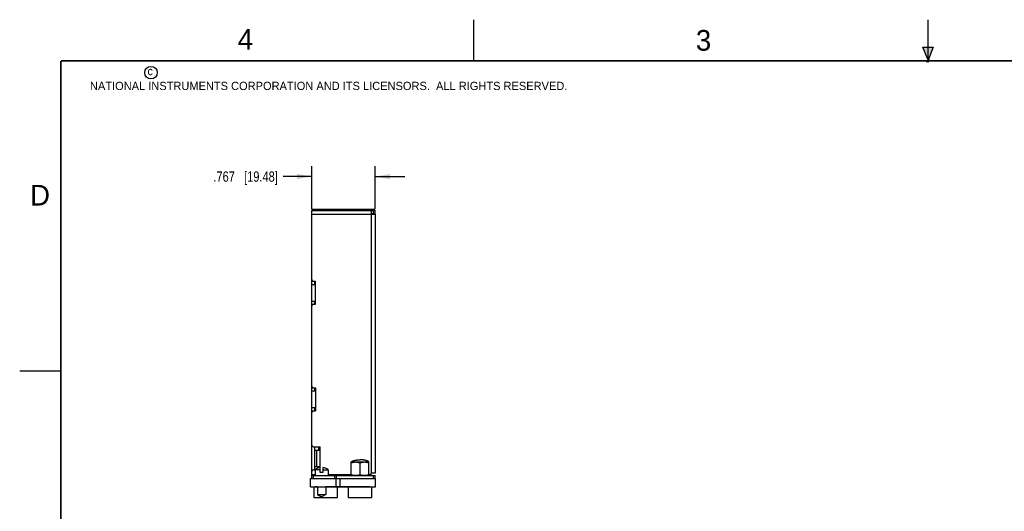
# Model space of a CAD drawing. Header units: inches. Extents: x 0 to 22, y 0 to 17.
# Tile 7 of 15: x 0 to 11.9, y 11 to 17. Entities that reach past the tile are written whole.
import ezdxf

# ---------------------------------------------------------------- set-up
doc = ezdxf.new("R2010")
doc.units = ezdxf.units.IN
doc.header["$LTSCALE"] = 1.21
doc.header["$MEASUREMENT"] = 0
doc.layers.get('0').update_dxf_attribs({"linetype": 'CONTINUOUS'})
doc.layers.add('DIMENSIONS', color=7, linetype='CONTINUOUS')
doc.styles.get("Standard").update_dxf_attribs({"font": 'txt', "width": 0.8})
doc.styles.add('TEXTSTYLE_2', font='txt')
doc.dimstyles.new('DIMSTYLE_1', dxfattribs={"dimtxt": 0.125, "dimasz": 0.18, "dimexe": 0.18, "dimexo": 0.0625, "dimgap": 0.09, "dimtad": 0, "dimtih": 1, "dimtoh": 1, "dimdec": 3, "dimzin": 4, "dimdsep": 46, "dimtxsty": 'STANDARD', "dimblk": '_FILLED', "dimblk1": '_FILLED', "dimblk2": '_FILLED', "dimcen": 0.09, "dimadec": 0, "dimazin": 0, "dimtp": 0.01, "dimtm": 0.01, "dimtfac": 1, "dimtdec": 3, "dimtofl": 0, "dimtmove": 0, "dimatfit": 3, "dimldrblk": '_FILLED', "dimfxl": 1, "dimtolj": 1, "dimtzin": 4, "dimarcsym": 0})

# ---------------------------------------------------------------- blocks, each defined once
blk = doc.blocks.new('_FILLED')
at = {"color": 0, "linetype": 'BYBLOCK'}
blk.add_solid([(0, 0), (-1, 0.174), (-1, -0.174)], dxfattribs=at)
blk = doc.blocks.new('*D0')
at = {"layer": 'DIMENSIONS', "color": 2, "linetype": 'CONTINUOUS'}
for p, q in [((3.537, 14.706), (3.537, 15.226)), ((4.304, 14.706), (4.304, 15.226)), ((3.537, 15.101), (3.189, 15.101)), ((4.304, 15.101), (4.664, 15.101))]:
    blk.add_line(p, q, dxfattribs=at)
at = {"layer": 'DIMENSIONS', "color": 2, "linetype": 'CONTINUOUS', "xscale": 0.18, "yscale": 0.18, "zscale": 0.18}
blk.add_blockref('_FILLED', (3.537, 15.101), dxfattribs=at)
at = {"layer": 'DIMENSIONS', "color": 2, "linetype": 'CONTINUOUS', "xscale": 0.18, "yscale": 0.18, "zscale": 0.18, "rotation": 180}
blk.add_blockref('_FILLED', (4.304, 15.101), dxfattribs=at)
at = {"layer": 'DIMENSIONS', "color": 2, "linetype": 'CONTINUOUS', "insert": (3.126, 15.163), "char_height": 0.125, "width": 1.225, "attachment_point": 3, "line_spacing_factor": 0.9}
blk.add_mtext('.767{\\Ftxt.shx;\\W1.000000;\\H0.125000; }[19.48]', dxfattribs=at)

msp = doc.modelspace()

# ---------------------------------------------------------------- hatches: boundary and pattern name
at = {"linetype": 'CONTINUOUS'}
msp.add_hatch(color=2, dxfattribs=at).paths.add_polyline_path([(11, 16.51), (10.9375, 16.6663), (11.0625, 16.6663)])

# ---------------------------------------------------------------- linework, layer by layer
at = {"color": 2, "linetype": 'CONTINUOUS'}
for p, q in [((5.5, 16.5), (5.5, 17)), ((11, 16.485), (11, 17)), ((11, 16.51), (10.9375, 16.6663)), ((10.9375, 16.6663), (11.0625, 16.6663)), ((11.0625, 16.6663), (11, 16.51)), ((11.015, 16.515), (10.985, 16.485)), ((10.985, 16.485), (11, 16.515)), ((11, 16.485), (11.015, 16.515)), ((0, 12.75), (0.5, 12.75))]:
    msp.add_line(p, q, dxfattribs=at)
at = {"color": 7, "linetype": 'CONTINUOUS'}
for p, q in [((3.5372, 11.8299), (3.5372, 14.6899)), ((3.5372, 14.6899), (4.3042, 14.6899)), ((3.5472, 14.6899), (3.5472, 14.7049)), ((3.5472, 14.7049), (4.2942, 14.7049)), ((4.2582, 11.5099), (4.2582, 14.6899)), ((4.2792, 14.7049), (4.2792, 14.6899)), ((4.2842, 14.6539), (4.2842, 14.6899)), ((4.2942, 14.7049), (4.2942, 14.6899)), ((4.3042, 14.6539), (4.3042, 14.6899)), ((3.5372, 14.6439), (4.3042, 14.6439)), ((4.2582, 14.6539), (4.3042, 14.6539)), ((4.3042, 14.6439), (4.3042, 11.5099)), ((3.5382, 13.7939), (3.5382, 13.8477)), ((3.5382, 13.8339), (3.5832, 13.8339)), ((3.5742, 13.7939), (3.5742, 13.8339)), ((3.5832, 13.5539), (3.5832, 13.8339)), ((3.5372, 13.7939), (3.5832, 13.7939)), ((3.5372, 13.5939), (3.5832, 13.5939)), ((3.5382, 13.5401), (3.5382, 13.5939)), ((3.5742, 13.5539), (3.5742, 13.5939)), ((3.5382, 13.5539), (3.5832, 13.5539)), ((3.5382, 12.5039), (3.5382, 12.5577)), ((3.5382, 12.5439), (3.5832, 12.5439)), ((3.5742, 12.5039), (3.5742, 12.5439)), ((3.5832, 12.5439), (3.5832, 12.2639)), ((3.5832, 12.5039), (3.5372, 12.5039)), ((3.5372, 12.3039), (3.5832, 12.3039)), ((3.5382, 12.2501), (3.5382, 12.3039)), ((3.5742, 12.2639), (3.5742, 12.3039)), ((3.5382, 12.2639), (3.5832, 12.2639)), ((3.5372, 11.8299), (3.5382, 11.8299)), ((3.5382, 11.5361), (3.5382, 11.8437)), ((3.5572, 11.8299), (3.6392, 11.8299)), ((3.5742, 11.5499), (3.5742, 11.8299)), ((3.6202, 11.8299), (3.6202, 11.7899)), ((3.6392, 11.5771), (3.6392, 11.8299)), ((3.5742, 11.7899), (3.6392, 11.7899)), ((3.5932, 11.7899), (3.5932, 11.5899)), ((3.5742, 11.5899), (3.6392, 11.5899)), ((3.6129, 11.5703), (3.6129, 11.5899)), ((3.6202, 11.5899), (3.6202, 11.5728)), ((3.6404, 11.5173), (3.6404, 11.5773)), ((3.6719, 11.5773), (3.6719, 11.5173)), ((4.0126, 11.6453), (4.2146, 11.6453)), ((4.0126, 11.4799), (4.0126, 11.6453)), ((4.1209, 11.4896), (4.1209, 11.6356)), ((4.2146, 11.6453), (4.2291, 11.6453)), ((4.2291, 11.4799), (4.2291, 11.6453)), ((3.5372, 11.5499), (3.5382, 11.5499)), ((3.5372, 11.4439), (3.5372, 11.5499)), ((3.579, 11.4899), (3.5372, 11.4899)), ((3.5372, 11.4799), (4.3059, 11.4799)), ((3.5572, 11.5499), (3.579, 11.5499)), ((3.5572, 11.4439), (3.5572, 11.4799)), ((3.6404, 11.5508), (3.579, 11.5508)), ((3.579, 11.5508), (3.579, 11.4799)), ((3.6719, 11.5173), (3.6404, 11.5173)), ((3.6719, 11.5508), (3.7333, 11.5508)), ((3.7333, 11.5508), (3.7333, 11.4799)), ((4.0126, 11.4899), (3.7333, 11.4899)), ((3.8152, 11.4439), (3.8152, 11.4799)), ((3.8352, 11.4439), (3.8352, 11.4799)), ((4.2519, 11.4899), (4.2291, 11.4899)), ((4.3042, 11.5099), (4.2519, 11.5099)), ((4.2519, 11.5099), (4.2519, 11.4799)), ((4.2859, 11.4439), (4.2859, 11.4799)), ((4.3059, 11.4439), (4.3059, 11.4799)), ((3.5212, 11.4439), (4.3092, 11.4439)), ((3.5212, 11.3439), (3.5212, 11.4439)), ((3.5212, 11.3439), (4.3092, 11.3439)), ((3.5572, 11.3409), (3.5572, 11.3439)), ((3.5622, 11.3409), (3.5572, 11.3409)), ((3.5622, 11.3439), (3.5622, 11.2159)), ((3.5784, 11.3439), (3.5784, 11.3429)), ((3.6069, 11.3429), (3.5784, 11.3429)), ((3.6069, 11.3439), (3.6069, 11.2524)), ((3.7054, 11.3439), (3.7054, 11.2524)), ((4.2384, 11.3429), (3.7054, 11.3429)), ((3.8332, 11.3439), (3.8332, 11.4439)), ((3.8472, 11.2159), (3.8472, 11.3429)), ((3.8472, 11.3409), (3.8522, 11.3409)), ((3.8522, 11.3409), (3.8522, 11.3429)), ((3.8802, 11.3439), (3.8802, 11.4439)), ((3.9742, 11.3409), (3.9742, 11.3429)), ((3.9792, 11.3409), (3.9742, 11.3409)), ((3.9792, 11.3429), (3.9792, 11.2159)), ((4.2384, 11.3439), (4.2384, 11.3429)), ((4.2642, 11.2159), (4.2642, 11.3439)), ((4.2642, 11.3409), (4.2692, 11.3409)), ((4.2692, 11.3409), (4.2692, 11.3439)), ((4.3092, 11.3439), (4.3092, 11.4439)), ((3.5622, 11.2159), (3.8472, 11.2159)), ((3.6069, 11.2524), (3.7054, 11.2524)), ((3.6069, 11.2524), (3.6562, 11.224)), ((3.7054, 11.2524), (3.6562, 11.224)), ((3.9792, 11.2159), (4.2642, 11.2159))]:
    msp.add_line(p, q, dxfattribs=at)
at = {"color": 7, "linetype": 'CONTINUOUS', "const_width": 0.02}
for points in [[(0.5, 16.5), (0.5, 0.5)], [(21.5, 16.5), (0.5, 16.5)]]:
    msp.add_lwpolyline(points, dxfattribs=at)
at = {"color": 2, "linetype": 'CONTINUOUS'}
msp.add_circle((1.5893, 16.359), 0.0754, dxfattribs=at)
at = {"color": 7, "linetype": 'CONTINUOUS'}
for centre, radius, start, end in [((4.2582, 14.6439), 0.01, 0, 90), ((4.2582, 14.6439), 0.046, 0, 12.56937), ((3.5572, 13.8539), 0.02, 180, 270), ((3.5572, 13.5339), 0.02, 90, 180), ((3.5572, 12.5639), 0.02, 180, 270), ((3.5572, 12.2439), 0.02, 90, 180), ((3.5572, 11.8499), 0.02, 180, 270), ((3.6562, 11.4565), 0.1218, 97.42813, 129.30765), ((3.6562, 11.4565), 0.1218, 50.69235, 82.57187), ((3.5572, 11.5299), 0.02, 90, 180)]:
    msp.add_arc(centre, radius, start, end, dxfattribs=at)
for points, knots in [([(4.0126, 11.6453), (4.0128, 11.6455), (4.0132, 11.646), (4.0141, 11.6468), (4.0152, 11.6478), (4.0166, 11.6488), (4.0181, 11.6498), (4.0195, 11.6507), (4.0215, 11.6518), (4.0241, 11.6531), (4.0272, 11.6546), (4.0314, 11.6564), (4.0368, 11.6584), (4.0433, 11.6606), (4.05, 11.6625), (4.0567, 11.6643), (4.0636, 11.6659), (4.0704, 11.6674), (4.0774, 11.6687), (4.0844, 11.6698), (4.0916, 11.6708), (4.0987, 11.6716), (4.106, 11.6723), (4.1134, 11.6727), (4.1184, 11.6728), (4.1209, 11.6728)], [0, 0, 0, 0, 0.0082179, 0.016245, 0.0319595, 0.0474149, 0.0627232, 0.0779484, 0.0931236, 0.1233983, 0.1536453, 0.1839091, 0.2445641, 0.3054595, 0.3666301, 0.4280949, 0.4898727, 0.5519799, 0.6144425, 0.6772927, 0.7405793, 0.8043658, 0.8687493, 0.9338713, 1, 1, 1, 1]), ([(4.0126, 11.6356), (4.017, 11.637), (4.0236, 11.6391), (4.0326, 11.6413), (4.0382, 11.6425), (4.0428, 11.6433), (4.0462, 11.6438), (4.0496, 11.6442), (4.0524, 11.6445), (4.0547, 11.6447), (4.057, 11.6449), (4.0593, 11.6451), (4.0616, 11.6452), (4.0639, 11.6452), (4.0656, 11.6453), (4.0667, 11.6453)], [0, 0, 0, 0, 0.2513706, 0.3766632, 0.5016967, 0.564127, 0.6265033, 0.6888316, 0.7511182, 0.7822479, 0.8133694, 0.8755938, 0.9067005, 0.937804, 1, 1, 1, 1]), ([(4.0667, 11.6453), (4.0679, 11.6453), (4.0696, 11.6452), (4.0719, 11.6452), (4.0742, 11.6451), (4.0765, 11.6449), (4.0787, 11.6447), (4.081, 11.6445), (4.0839, 11.6442), (4.0873, 11.6438), (4.0907, 11.6433), (4.0952, 11.6425), (4.1009, 11.6413), (4.1098, 11.6391), (4.1165, 11.637), (4.1209, 11.6356)], [0, 0, 0, 0, 0.0621961, 0.0932995, 0.1244063, 0.1866307, 0.2177523, 0.2488819, 0.3111685, 0.3734969, 0.4358732, 0.4983034, 0.6233369, 0.7486295, 1, 1, 1, 1]), ([(4.2291, 11.6453), (4.2289, 11.6455), (4.2285, 11.646), (4.2276, 11.6468), (4.2265, 11.6478), (4.2251, 11.6488), (4.2237, 11.6498), (4.2222, 11.6507), (4.2202, 11.6518), (4.2177, 11.6531), (4.2145, 11.6546), (4.2103, 11.6564), (4.205, 11.6584), (4.1984, 11.6606), (4.1917, 11.6625), (4.185, 11.6643), (4.1782, 11.6659), (4.1713, 11.6674), (4.1643, 11.6687), (4.1573, 11.6698), (4.1502, 11.6708), (4.143, 11.6716), (4.1357, 11.6723), (4.1283, 11.6727), (4.1234, 11.6728), (4.1209, 11.6728)], [0, 0, 0, 0, 0.0082179, 0.016245, 0.0319595, 0.0474149, 0.0627232, 0.0779484, 0.0931236, 0.1233983, 0.1536453, 0.1839091, 0.2445641, 0.3054595, 0.3666301, 0.4280949, 0.4898727, 0.5519799, 0.6144425, 0.6772927, 0.7405793, 0.8043658, 0.8687493, 0.9338713, 1, 1, 1, 1]), ([(4.1209, 11.6356), (4.1253, 11.637), (4.1319, 11.6391), (4.1409, 11.6413), (4.1465, 11.6425), (4.151, 11.6433), (4.1544, 11.6438), (4.1579, 11.6442), (4.1607, 11.6445), (4.163, 11.6447), (4.1653, 11.6449), (4.1676, 11.6451), (4.1699, 11.6452), (4.1721, 11.6452), (4.1739, 11.6453), (4.175, 11.6453)], [0, 0, 0, 0, 0.2513706, 0.3766632, 0.5016967, 0.564127, 0.6265033, 0.6888316, 0.7511182, 0.7822479, 0.8133694, 0.8755938, 0.9067005, 0.937804, 1, 1, 1, 1]), ([(4.175, 11.6453), (4.1761, 11.6453), (4.1779, 11.6452), (4.1802, 11.6452), (4.1824, 11.6451), (4.1847, 11.6449), (4.187, 11.6447), (4.1893, 11.6445), (4.1922, 11.6442), (4.1956, 11.6438), (4.199, 11.6433), (4.2035, 11.6425), (4.2091, 11.6413), (4.2181, 11.6391), (4.2247, 11.637), (4.2291, 11.6356)], [0, 0, 0, 0, 0.0621961, 0.0932995, 0.1244063, 0.1866307, 0.2177523, 0.2488819, 0.3111685, 0.3734969, 0.4358732, 0.4983034, 0.6233369, 0.7486295, 1, 1, 1, 1]), ([(4.0667, 11.4799), (4.0656, 11.4799), (4.0639, 11.4799), (4.0616, 11.48), (4.0593, 11.4801), (4.0564, 11.4803), (4.053, 11.4806), (4.0496, 11.4809), (4.0462, 11.4814), (4.0428, 11.4819), (4.0382, 11.4827), (4.0326, 11.4839), (4.0236, 11.4861), (4.017, 11.4881), (4.0126, 11.4896)], [0, 0, 0, 0, 0.0621962, 0.0932996, 0.1244062, 0.1866307, 0.248881, 0.3111676, 0.373496, 0.4358724, 0.4983028, 0.6233364, 0.7486292, 1, 1, 1, 1]), ([(4.1209, 11.4896), (4.1165, 11.4881), (4.1098, 11.4861), (4.1009, 11.4839), (4.0952, 11.4827), (4.0907, 11.4819), (4.0873, 11.4814), (4.0839, 11.4809), (4.0805, 11.4806), (4.077, 11.4803), (4.0742, 11.4801), (4.0719, 11.48), (4.0696, 11.4799), (4.0679, 11.4799), (4.0667, 11.4799)], [0, 0, 0, 0, 0.2513709, 0.3766637, 0.5016974, 0.5641277, 0.6265041, 0.6888325, 0.7511191, 0.8133694, 0.8755938, 0.9067005, 0.9378038, 1, 1, 1, 1]), ([(4.175, 11.4799), (4.1739, 11.4799), (4.1721, 11.4799), (4.1699, 11.48), (4.1676, 11.4801), (4.1647, 11.4803), (4.1613, 11.4806), (4.1579, 11.4809), (4.1544, 11.4814), (4.151, 11.4819), (4.1465, 11.4827), (4.1409, 11.4839), (4.1319, 11.4861), (4.1253, 11.4881), (4.1209, 11.4896)], [0, 0, 0, 0, 0.0621962, 0.0932996, 0.1244062, 0.1866307, 0.248881, 0.3111676, 0.373496, 0.4358724, 0.4983028, 0.6233364, 0.7486292, 1, 1, 1, 1]), ([(4.2291, 11.4896), (4.2247, 11.4881), (4.2181, 11.4861), (4.2091, 11.4839), (4.2035, 11.4827), (4.199, 11.4819), (4.1956, 11.4814), (4.1922, 11.4809), (4.1887, 11.4806), (4.1853, 11.4803), (4.1824, 11.4801), (4.1802, 11.48), (4.1779, 11.4799), (4.1761, 11.4799), (4.175, 11.4799)], [0, 0, 0, 0, 0.2513709, 0.3766637, 0.5016974, 0.5641277, 0.6265041, 0.6888325, 0.7511191, 0.8133694, 0.8755938, 0.9067005, 0.9378038, 1, 1, 1, 1])]:
    msp.add_open_spline(points, degree=3, knots=knots, dxfattribs=at)

# ---------------------------------------------------------------- texts
at = {"color": 2, "linetype": 'CONTINUOUS', "attachment_point": 1, "line_spacing_factor": 0.9, "style": 'TEXTSTYLE_2'}
for s, insert, char_height, width in [('4', (2.64, 16.8869), 0.25, 0.25), ('3', (8.1875, 16.875), 0.25, 0.25), ('c', (1.5463, 16.428), 0.1, 0.1), ('NATIONAL INSTRUMENTS CORPORATION AND ITS LICENSORS.  ALL RIGHTS RESERVED.', (0.851, 16.2482), 0.1, 7.3), ('D', (0.125, 15), 0.25, 0.25)]:
    msp.add_mtext(s, dxfattribs=dict(at, insert=insert, char_height=char_height, width=width))

# ---------------------------------------------------------------- dimensions: what is measured, and where the dimension line sits
at = {"layer": 'DIMENSIONS', "color": 2, "linetype": 'CONTINUOUS'}
dim = msp.add_linear_dim(base=(3.5372, 15.101), p1=(4.3042, 14.7064), p2=(3.5372, 14.7064), angle=180, dimstyle='DIMSTYLE_1', dxfattribs=at)
dim.commit()
dim.dimension.update_dxf_attribs({"geometry": '*D0', "text_midpoint": (2.2636, 15.101), "dimtype": 160})

doc.saveas('drawing.dxf')
